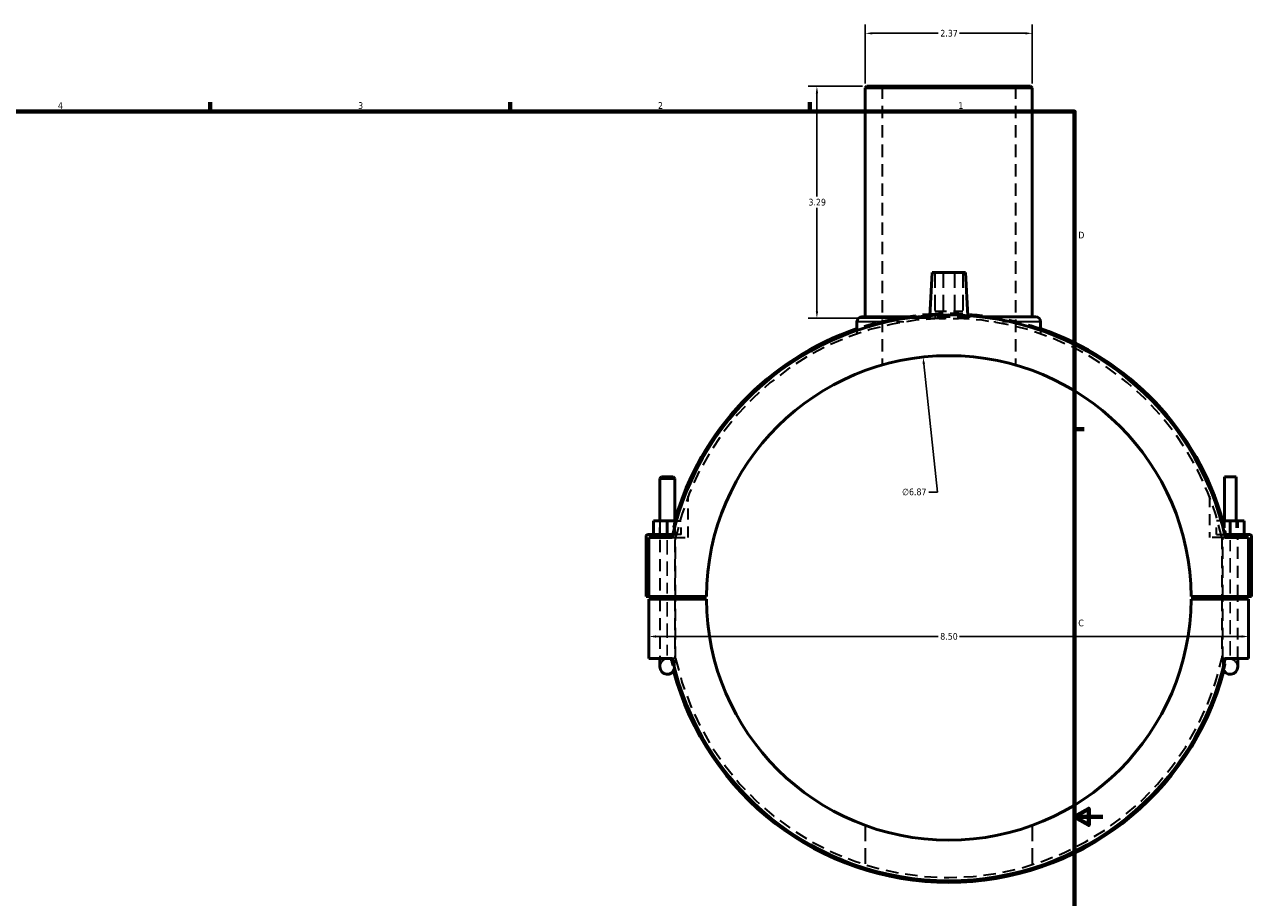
# Model space of a CAD drawing. Header units: inches. Extents: x -2.6 to 41.2, y -3 to 41.2.
# Tile 5 of 6: x 18.6 to 36, y 9.9 to 22.2. Entities that reach past the tile are written whole.
import ezdxf

# ---------------------------------------------------------------- set-up
doc = ezdxf.new("R2010")
doc.units = ezdxf.units.IN
doc.header["$MEASUREMENT"] = 0
doc.linetypes.add('DASHED', pattern=[0.2067, 0.1654, -0.0413])
for name, color, linetype, lineweight in [('Border (ANSI)', 7, 'Continuous', 70), ('Dimension (ANSI)', 7, 'Continuous', 25), ('Hidden (ANSI)', 7, 'DASHED', 35), ('Hidden Narrow (ANSI)', 7, 'DASHED', 25), ('Visible (ANSI)', 7, 'Continuous', 50), ('Visible Narrow (ANSI)', 7, 'Continuous', 35)]:
    doc.layers.add(name, color=color, linetype=linetype, lineweight=lineweight)
doc.styles.add('Note Text (ANSI)', font='tahoma.ttf')
doc.dimstyles.new('Default (ANSI)', dxfattribs={"dimtxt": 0.094488, "dimasz": 0.098425, "dimexe": 0.125, "dimexo": 0.0625, "dimgap": 0.031496, "dimtad": 0, "dimtih": 1, "dimtoh": 1, "dimrnd": 1e-08, "dimzin": 4, "dimdsep": 46, "dimtxsty": 'Note Text (ANSI)', "dimcen": 0.09, "dimdle": 0.393701, "dimclrd": 256, "dimclre": 256, "dimclrt": 5, "dimadec": 0, "dimazin": 1, "dimtfac": 1, "dimtofl": 0, "dimtmove": 0, "dimatfit": 3, "dimfxl": 1, "dimtolj": 1, "dimtzin": 4, "dimlwd": -1, "dimlwe": -1, "dimarcsym": 0})

# ---------------------------------------------------------------- blocks, each defined once
blk = doc.blocks.new('Borders Default Border')
at = {"layer": 'Border (ANSI)'}
for p, q in [((21.25, 21), (21.25, 21.134)), ((25.5, 21), (25.5, 21.134)), ((29.75, 21), (29.75, 21.134)), ((33.5, 16.5), (33.634, 16.5))]:
    blk.add_line(p, q, dxfattribs=at)
at = {"layer": 'Border (ANSI)', "flags": 128}
for points in [[(0.5, 1), (0.5, 21), (33.5, 21), (33.5, 1), (0.5, 1)], [(33.9, 11), (33.5, 11), (33.7, 11.115), (33.7, 10.885), (33.5, 11)]]:
    blk.add_lwpolyline(points, dxfattribs=at)
at = {"layer": 'Border (ANSI)', "color": 5, "true_color": 0x0000ff, "char_height": 0.0945, "attachment_point": 7, "style": 'Note Text (ANSI)'}
for s, insert in [('4', (19.092, 21.04)), ('3', (23.346, 21.038)), ('2', (27.596, 21.04)), ('1', (31.854, 21.04)), ('D', (33.553, 19.203)), ('C', (33.552, 13.701))]:
    blk.add_mtext(s, dxfattribs=dict(at, insert=insert))
blk = doc.blocks.new('*D6')
at = {"layer": 'Defpoints', "color": 0, "transparency": 16777216}
for p in [(31.353, 17.52), (32.082, 10.689)]:
    blk.add_point(p, dxfattribs=at)
at = {"layer": 'Dimension (ANSI)', "transparency": 16777216}
for p, q in [((31.557, 15.605), (31.364, 17.423)), ((31.433, 15.605), (31.557, 15.605))]:
    blk.add_line(p, q, dxfattribs=at)
blk.add_solid([(31.38, 17.424), (31.347, 17.421), (31.353, 17.52)], dxfattribs=at)
at = {"layer": 'Dimension (ANSI)', "color": 5, "transparency": 16777216, "insert": (31.056, 15.656), "char_height": 0.0945, "attachment_point": 1, "style": 'Note Text (ANSI)'}
blk.add_mtext('\\A1;∅6.87', dxfattribs=at)
blk = doc.blocks.new('*D7')
at = {"layer": 'Defpoints', "color": 0, "transparency": 16777216}
for p in [(29.848, 21.36), (30.558, 21.36), (31.716, 18.07)]:
    blk.add_point(p, dxfattribs=at)
at = {"layer": 'Dimension (ANSI)', "transparency": 16777216}
for p, q in [((30.495, 21.36), (29.723, 21.36)), ((29.848, 21.261), (29.848, 19.795)), ((29.848, 18.168), (29.848, 19.634)), ((31.654, 18.07), (29.723, 18.07))]:
    blk.add_line(p, q, dxfattribs=at)
for points in [[(29.832, 21.261), (29.865, 21.261), (29.848, 21.36)], [(29.832, 18.168), (29.865, 18.168), (29.848, 18.07)]]:
    blk.add_solid(points, dxfattribs=at)
at = {"layer": 'Dimension (ANSI)', "color": 5, "transparency": 16777216, "insert": (29.728, 19.764), "char_height": 0.0945, "attachment_point": 1, "style": 'Note Text (ANSI)'}
blk.add_mtext('\\A1;3.29', dxfattribs=at)
blk = doc.blocks.new('*D8')
at = {"layer": 'Defpoints', "color": 0, "transparency": 16777216}
for p in [(32.9, 22.111), (30.534, 21.336), (32.9, 21.336)]:
    blk.add_point(p, dxfattribs=at)
at = {"layer": 'Dimension (ANSI)', "transparency": 16777216}
for p, q in [((30.534, 21.399), (30.534, 22.236)), ((30.633, 22.111), (31.566, 22.111)), ((32.802, 22.111), (31.869, 22.111)), ((32.9, 21.399), (32.9, 22.236))]:
    blk.add_line(p, q, dxfattribs=at)
for points in [[(30.633, 22.127), (30.633, 22.094), (30.534, 22.111)], [(32.802, 22.127), (32.802, 22.094), (32.9, 22.111)]]:
    blk.add_solid(points, dxfattribs=at)
at = {"layer": 'Dimension (ANSI)', "color": 5, "transparency": 16777216, "insert": (31.597, 22.16), "char_height": 0.0945, "attachment_point": 1, "style": 'Note Text (ANSI)'}
blk.add_mtext('\\A1;2.37', dxfattribs=at)
blk = doc.blocks.new('*D10')
at = {"layer": 'Defpoints', "color": 0, "transparency": 16777216}
for p in [(27.467, 13.558), (35.967, 13.558), (35.967, 13.558)]:
    blk.add_point(p, dxfattribs=at)
at = {"layer": 'Dimension (ANSI)', "transparency": 16777216}
for p, q in [((27.566, 13.558), (31.565, 13.558)), ((35.869, 13.558), (31.87, 13.558))]:
    blk.add_line(p, q, dxfattribs=at)
for points in [[(27.566, 13.574), (27.566, 13.542), (27.467, 13.558)], [(35.869, 13.574), (35.869, 13.542), (35.967, 13.558)]]:
    blk.add_solid(points, dxfattribs=at)
at = {"layer": 'Dimension (ANSI)', "color": 5, "transparency": 16777216, "insert": (31.596, 13.607), "char_height": 0.0945, "attachment_point": 1, "style": 'Note Text (ANSI)'}
blk.add_mtext('\\A1;8.50', dxfattribs=at)

msp = doc.modelspace()

# ---------------------------------------------------------------- linework, layer by layer
at = {"layer": 'Hidden (ANSI)', "ltscale": 1.062453}
for p, q in [((30.771, 21.36), (30.771, 17.407)), ((32.664, 21.36), (32.664, 17.407))]:
    msp.add_line(p, q, dxfattribs=at)
at = {"layer": 'Hidden (ANSI)', "ltscale": 1.333288}
for p, q in [((31.52, 18.721), (31.52, 18.17)), ((31.639, 18.721), (31.639, 18.17)), ((31.796, 18.721), (31.796, 18.17)), ((31.914, 18.721), (31.914, 18.17))]:
    msp.add_line(p, q, dxfattribs=at)
at = {"layer": 'Hidden (ANSI)', "ltscale": 1.113939}
msp.add_line((31.268, 18.091), (32.167, 18.091), dxfattribs=at)
at = {"layer": 'Hidden (ANSI)', "ltscale": 0.08911}
for p, q in [((31.449, 18.107), (31.447, 18.06)), ((31.986, 18.107), (31.988, 18.06))]:
    msp.add_line(p, q, dxfattribs=at)
at = {"layer": 'Hidden (ANSI)', "ltscale": 0.997297}
msp.add_line((31.52, 18.17), (31.914, 18.17), dxfattribs=at)
at = {"layer": 'Hidden (ANSI)', "ltscale": 0.093597}
for p, q in [((30.416, 17.899), (30.416, 17.85)), ((33.019, 17.899), (33.019, 17.85))]:
    msp.add_line(p, q, dxfattribs=at)
at = {"layer": 'Hidden (ANSI)', "ltscale": 0.93961}
for p, q in [((28.024, 14.963), (28.024, 15.546)), ((35.411, 15.546), (35.411, 14.963))]:
    msp.add_line(p, q, dxfattribs=at)
at = {"layer": 'Hidden (ANSI)', "ltscale": 1.040441}
for p, q in [((27.622, 15.2), (27.622, 14.124)), ((27.835, 15.2), (27.835, 14.124))]:
    msp.add_line(p, q, dxfattribs=at)
at = {"layer": 'Hidden (ANSI)', "ltscale": 0.37484}
for p, q in [((27.622, 15.003), (27.622, 15.2)), ((27.835, 15.003), (27.835, 15.2)), ((27.925, 15.003), (27.925, 15.2)), ((35.51, 15.003), (35.51, 15.2)), ((35.6, 15.2), (35.6, 15.003)), ((35.624, 15.2), (35.624, 15.003)), ((35.789, 15.2), (35.789, 15.003)), ((35.813, 15.2), (35.813, 15.003))]:
    msp.add_line(p, q, dxfattribs=at)
at = {"layer": 'Hidden (ANSI)', "ltscale": 0.1473}
for p, q in [((27.858, 15.2), (27.925, 15.2)), ((35.577, 15.2), (35.51, 15.2))]:
    msp.add_line(p, q, dxfattribs=at)
at = {"layer": 'Hidden (ANSI)', "ltscale": 0.090596}
for p, q in [((27.799, 14.963), (27.846, 14.963)), ((35.588, 14.963), (35.636, 14.963)), ((27.846, 13.246), (27.799, 13.246)), ((35.636, 13.246), (35.588, 13.246))]:
    msp.add_line(p, q, dxfattribs=at)
at = {"layer": 'Hidden (ANSI)', "ltscale": 0.073766}
for p, q in [((27.846, 15.003), (27.808, 15.003)), ((35.588, 15.003), (35.627, 15.003))]:
    msp.add_line(p, q, dxfattribs=at)
at = {"layer": 'Hidden (ANSI)', "ltscale": 0.074888}
for p, q in [((27.846, 14.963), (27.846, 15.003)), ((35.588, 14.963), (35.588, 15.003))]:
    msp.add_line(p, q, dxfattribs=at)
at = {"layer": 'Hidden (ANSI)', "ltscale": 0.173077}
for p, q in [((27.925, 15.003), (27.846, 15.003)), ((35.51, 15.003), (35.588, 15.003))]:
    msp.add_line(p, q, dxfattribs=at)
at = {"layer": 'Hidden (ANSI)', "ltscale": 0.828028}
for p, q in [((27.846, 14.963), (28.024, 14.963)), ((35.588, 14.963), (35.411, 14.963))]:
    msp.add_line(p, q, dxfattribs=at)
at = {"layer": 'Hidden (ANSI)', "ltscale": 1.014846}
for p, q in [((27.846, 14.124), (27.846, 14.963)), ((35.588, 14.963), (35.588, 14.124)), ((35.6, 14.124), (35.6, 14.963)), ((35.813, 14.124), (35.813, 14.963)), ((27.622, 14.085), (27.622, 13.246)), ((27.835, 14.085), (27.835, 13.246)), ((27.846, 13.246), (27.846, 14.085)), ((35.588, 14.085), (35.588, 13.246)), ((35.6, 13.246), (35.6, 14.085)), ((35.813, 13.246), (35.813, 14.085))]:
    msp.add_line(p, q, dxfattribs=at)
at = {"layer": 'Hidden (ANSI)', "ltscale": 0.353273}
for p, q in [((27.835, 13.128), (27.835, 13.246)), ((35.6, 13.246), (35.6, 13.128))]:
    msp.add_line(p, q, dxfattribs=at)
at = {"layer": 'Hidden (ANSI)', "ltscale": 1.353527}
for p, q in [((30.534, 10.88), (30.534, 10.32)), ((32.9, 10.88), (32.9, 10.32))]:
    msp.add_line(p, q, dxfattribs=at)
at = {"layer": 'Hidden (ANSI)', "ltscale": 1.096741}
for start, end in [(92.7215, 108.8216), (71.1784, 87.2785)]:
    msp.add_arc((31.717, 14.105), 4.034, start, end, dxfattribs=at)
at = {"layer": 'Hidden (ANSI)', "ltscale": 1.098931}
for start, end in [(91.9973, 167.4916), (12.5084, 88.0027)]:
    msp.add_arc((31.717, 14.105), 3.965, start, end, dxfattribs=at)
at = {"layer": 'Hidden (ANSI)', "ltscale": 0.463716}
for start, end in [(164.2491, 167.708), (12.292, 15.7509)]:
    msp.add_arc((31.717, 14.105), 4.034, start, end, dxfattribs=at)
at = {"layer": 'Hidden (ANSI)', "ltscale": 0.862215}
for centre, start, end in [((27.728, 13.128), 347.8774, 180), ((35.706, 13.128), 0, 192.1226)]:
    msp.add_arc(centre, 0.106, start, end, dxfattribs=at)
at = {"layer": 'Hidden (ANSI)', "ltscale": 0.342349}
for start, end in [(192.292, 194.8458), (345.1542, 347.708)]:
    msp.add_arc((31.717, 14.105), 4.034, start, end, dxfattribs=at)
at = {"layer": 'Hidden (ANSI)', "ltscale": 1.081005}
msp.add_arc((31.717, 14.105), 3.965, 192.5084, 347.4916, dxfattribs=at)
at = {"layer": 'Hidden (ANSI)', "ltscale": 0.131718}
for points, weights in [([(31.526, 18.134), (31.523, 18.1), (31.521, 18.065)], [1.00000618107, 1.0000495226, 1.00000596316]), ([(31.914, 18.065), (31.911, 18.1), (31.909, 18.134)], [1.00000596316, 1.0000495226, 1.00000618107])]:
    msp.add_rational_spline(points, weights, degree=2, dxfattribs=at)
at = {"layer": 'Hidden (ANSI)', "ltscale": 1.032919}
msp.add_open_spline([(31.909, 18.134), (31.908, 18.134), (31.907, 18.134), (31.882, 18.135), (31.852, 18.136), (31.787, 18.138), (31.751, 18.138), (31.684, 18.138), (31.648, 18.138), (31.582, 18.136), (31.552, 18.135), (31.528, 18.134), (31.527, 18.134), (31.526, 18.134)], degree=3, knots=[0.501459, 0.501459, 0.501459, 0.501459, 0.511137, 0.511137, 0.766604, 0.766604, 1.022071, 1.022071, 1.277538, 1.277538, 1.533005, 1.533005, 1.542684, 1.542684, 1.542684, 1.542684], dxfattribs=at)
at = {"layer": 'Hidden (ANSI)', "ltscale": 0.089314}
for points, weights in [([(31.579, 18.067), (31.582, 18.091), (31.584, 18.114)], [1.00001244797, 1.00004908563, 1.00000450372]), ([(31.851, 18.114), (31.853, 18.091), (31.856, 18.067)], [1.00000450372, 1.00004908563, 1.00001244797])]:
    msp.add_rational_spline(points, weights, degree=2, dxfattribs=at)
at = {"layer": 'Hidden (ANSI)', "ltscale": 0.552298}
msp.add_open_spline([(31.579, 18.067), (31.59, 18.068), (31.602, 18.068), (31.647, 18.069), (31.683, 18.07), (31.751, 18.07), (31.788, 18.069), (31.833, 18.068), (31.844, 18.068), (31.856, 18.067)], degree=3, knots=[0.6841252, 0.6841252, 0.6841252, 0.6841252, 0.7769902, 0.7769902, 1.035916, 1.035916, 1.2948418, 1.2948418, 1.3877067, 1.3877067, 1.3877067, 1.3877067], dxfattribs=at)
at = {"layer": 'Hidden Narrow (ANSI)', "ltscale": 0.521564}
for p, q in [((31.078, 18.02), (30.855, 18.02)), ((32.58, 18.02), (32.357, 18.02))]:
    msp.add_line(p, q, dxfattribs=at)
at = {"layer": 'Hidden Narrow (ANSI)', "ltscale": 1.217815}
for p, q in [((27.728, 14.922), (27.728, 14.166)), ((35.706, 14.166), (35.706, 14.922)), ((27.728, 14.043), (27.728, 13.288)), ((35.706, 13.288), (35.706, 14.043))]:
    msp.add_line(p, q, dxfattribs=at)
at = {"layer": 'Visible (ANSI)'}
for p, q in [((30.558, 21.36), (30.534, 21.336)), ((32.9, 21.336), (30.534, 21.336)), ((30.534, 21.336), (30.534, 18.091)), ((30.558, 21.36), (32.877, 21.36)), ((32.877, 21.36), (32.9, 21.336)), ((32.9, 21.336), (32.9, 18.091)), ((31.481, 18.721), (31.449, 18.107)), ((31.481, 18.721), (31.954, 18.721)), ((31.954, 18.721), (31.986, 18.107)), ((30.487, 18.091), (31.268, 18.091)), ((32.167, 18.091), (32.948, 18.091)), ((30.416, 18.02), (30.416, 17.899)), ((33.019, 18.02), (33.019, 17.899)), ((27.646, 15.822), (27.622, 15.799)), ((27.835, 15.799), (27.622, 15.799)), ((27.622, 15.799), (27.622, 15.2)), ((27.646, 15.822), (27.811, 15.822)), ((27.811, 15.822), (27.835, 15.799)), ((27.835, 15.799), (27.835, 15.2)), ((35.789, 15.822), (35.624, 15.822)), ((35.624, 15.822), (35.624, 15.2)), ((35.789, 15.822), (35.789, 15.2)), ((27.531, 15.2), (27.728, 15.2)), ((27.531, 15.003), (27.531, 15.2)), ((27.728, 15.003), (27.728, 15.2)), ((27.728, 15.2), (27.858, 15.2)), ((35.706, 15.2), (35.577, 15.2)), ((35.903, 15.2), (35.706, 15.2)), ((35.706, 15.003), (35.706, 15.2)), ((35.903, 15.003), (35.903, 15.2)), ((27.428, 14.983), (27.428, 14.124)), ((27.808, 15.003), (27.448, 15.003)), ((27.467, 14.963), (27.799, 14.963)), ((27.467, 14.124), (27.467, 14.963)), ((35.627, 15.003), (35.987, 15.003)), ((35.636, 14.963), (35.967, 14.963)), ((35.967, 14.963), (35.967, 14.124)), ((36.007, 14.983), (36.007, 14.124)), ((27.428, 14.124), (27.467, 14.124)), ((28.282, 14.124), (27.467, 14.124)), ((28.282, 14.085), (27.467, 14.085)), ((27.467, 14.085), (27.467, 13.246)), ((27.622, 14.124), (27.622, 14.085)), ((27.835, 14.124), (27.835, 14.085)), ((35.967, 14.124), (35.152, 14.124)), ((35.967, 14.085), (35.152, 14.085)), ((35.6, 14.085), (35.6, 14.124)), ((35.813, 14.085), (35.813, 14.124)), ((36.007, 14.124), (35.967, 14.124)), ((35.967, 13.246), (35.967, 14.085)), ((27.467, 13.246), (27.799, 13.246)), ((27.622, 13.246), (27.622, 13.128)), ((35.636, 13.246), (35.967, 13.246)), ((35.813, 13.128), (35.813, 13.246))]:
    msp.add_line(p, q, dxfattribs=at)
for centre, radius, start, end in [((31.717, 14.105), 4.012, 12.3611, 167.6389), ((30.487, 18.02), 0.071, 90, 180), ((32.948, 18.02), 0.071, 0, 90), ((31.717, 14.105), 4.034, 108.8216, 164.2491), ((31.717, 14.105), 4.034, 15.7509, 71.1784), ((31.717, 14.105), 3.435, 0.3283, 179.6717), ((27.448, 14.983), 0.0197, 90, 180), ((35.987, 14.983), 0.0197, 0, 90), ((31.717, 14.105), 3.435, 180.3283, 359.6717), ((31.717, 14.105), 4.012, 192.3611, 347.6389), ((27.728, 13.128), 0.106, 180, 347.8774), ((31.717, 14.105), 4.034, 194.8458, 345.1542), ((35.706, 13.128), 0.106, 192.1226, 0)]:
    msp.add_arc(centre, radius, start, end, dxfattribs=at)
at = {"layer": 'Visible Narrow (ANSI)'}
for p, q in [((30.804, 18.02), (30.417, 18.02)), ((33.018, 18.02), (32.63, 18.02))]:
    msp.add_line(p, q, dxfattribs=at)

# ---------------------------------------------------------------- block references
msp.add_blockref('Borders Default Border', (0, 0))

# ---------------------------------------------------------------- dimensions: what is measured, and where the dimension line sits
at = {"layer": 'Dimension (ANSI)'}
for base, p1, p2, angle, override, picture, middle in [((32.9, 22.111), (30.534, 21.336), (32.9, 21.336), 180, {"dimgap": 0.031496, "dimtih": 0, "dimtoh": 0, "dimdec": 2, "dimtol": 0, "dimlim": 0, "dimtp": 0, "dimtm": 0, "dimtdec": 2, "dimatfit": 1}, '*D8', (31.717, 22.111)), ((29.848, 21.36), (31.716, 18.07), (30.558, 21.36), 90, {"dimgap": 0.031496, "dimdec": 2, "dimtol": 0, "dimlim": 0, "dimtp": 0, "dimtm": 0, "dimtdec": 2, "dimatfit": 1}, '*D7', (29.848, 19.715)), ((35.967, 13.558), (27.467, 13.558), (35.967, 13.558), 180, {"dimgap": 0.031496, "dimtih": 0, "dimtoh": 0, "dimdec": 2, "dimse1": 1, "dimse2": 1, "dimtol": 0, "dimlim": 0, "dimtp": 0, "dimtm": 0, "dimtdec": 2, "dimatfit": 1}, '*D10', (31.717, 13.558))]:
    dim = msp.add_linear_dim(base=base, p1=p1, p2=p2, angle=angle, dimstyle='Default (ANSI)', override=override, dxfattribs=at)
    dim.commit()
    dim.dimension.update_dxf_attribs({"geometry": picture, "text_midpoint": middle, "dimtype": 160})
dim = msp.add_diameter_dim_2p(p1=(32.082, 10.689), p2=(31.353, 17.52), dimstyle='Default (ANSI)', override={"dimgap": 0.031496, "dimdec": 2, "dimlfac": 1, "dimtol": 0, "dimlim": 0, "dimtp": 0, "dimtm": 0, "dimtdec": 2}, dxfattribs=at)
dim.commit()
dim.dimension.update_dxf_attribs({"geometry": '*D6', "text_midpoint": (31.229, 15.605), "dimtype": 163})

doc.saveas('drawing.dxf')
